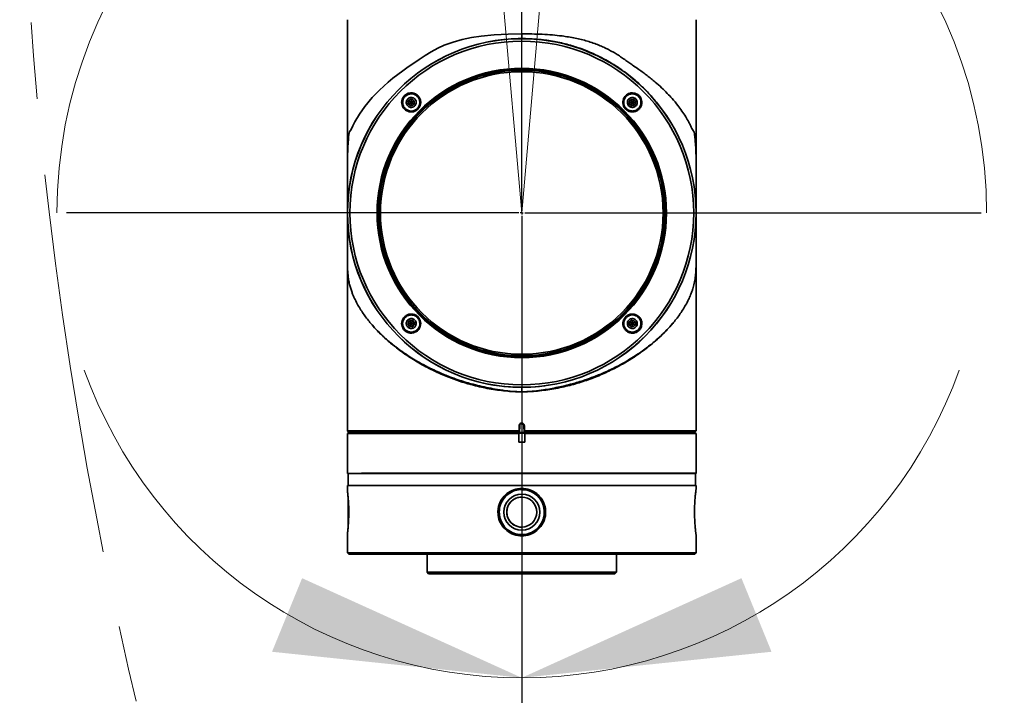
# Model space of a CAD drawing. Header units: millimetres. Extents: x 0 to 840, y 0 to 594.
# Tile 12 of 22: x 453 to 486, y 323 to 345. Entities that reach past the tile are written whole.
import ezdxf

# ---------------------------------------------------------------- set-up
doc = ezdxf.new("R2010")
doc.units = ezdxf.units.MM
doc.linetypes.add('CENTERX2', pattern=[20.32, 12.7, -2.54, 2.54, -2.54])
doc.layers.get('0').update_dxf_attribs({"lineweight": 18})
doc.layers.add('中心线层', color=6, linetype='CENTERX2', lineweight=25)
doc.layers.add('标注层', color=150, linetype='Continuous', lineweight=18)
doc.styles.add('SLDTEXTSTYLE1', font='txt', dxfattribs={"width": 0.7})
doc.dimstyles.new('SLDDIMSTYLE3', dxfattribs={"dimtxt": 7, "dimasz": 4, "dimexe": 0, "dimexo": 0.0625, "dimgap": 1.75, "dimtad": 0, "dimtih": 1, "dimtoh": 1, "dimlfac": 20, "dimrnd": 1e-09, "dimzin": 12, "dimdsep": 46, "dimtxsty": 'SLDTEXTSTYLE1', "dimcen": 0, "dimdle": 8, "dimadec": 0, "dimazin": 3, "dimtfac": 1, "dimtdec": 3, "dimtofl": 0, "dimtmove": 0, "dimatfit": 3, "dimfxl": 1, "dimfrac": 2, "dimtolj": 1, "dimarcsym": 0})

# ---------------------------------------------------------------- blocks, each defined once
blk = doc.blocks.new('SW_CENTERMARKSYMBOL_2')
at = {"layer": '中心线层', "color": 0}
for p, q in [((0, 0.05), (0, 7.74)), ((-0.05, 0), (-7.569, 0)), ((0, 0), (-0.025, 0)), ((0, 0), (0, 0.025)), ((0, 0), (0, -0.025)), ((0, 0), (0.025, 0)), ((0.05, 0), (7.641, 0)), ((0, -0.05), (0, -17.519))]:
    blk.add_line(p, q, dxfattribs=at)
blk = doc.blocks.new('*X33')
at = {"layer": '标注层', "linetype": 'Continuous'}
blk.add_hatch(color=0, dxfattribs=at).paths.add_polyline_path([(705.952, 439.069), (713.171, 442.764), (711.582, 444.906)], flags=0)
at = {"layer": '标注层', "color": 0, "linetype": 'Continuous'}
for q in [(705.952, 439.069), (757.411, 468.674)]:
    blk.add_line((745.861, 468.674), q, dxfattribs=at)
at = {"layer": '标注层', "color": 0, "insert": (777.118, 468.674), "char_height": 14, "width": 71.83017, "attachment_point": 5, "style": 'SLDTEXTSTYLE1'}
blk.add_mtext('%%C2806', dxfattribs=at)

msp = doc.modelspace()

# ---------------------------------------------------------------- hatches: boundary and pattern name
at = {"layer": '标注层', "linetype": 'Continuous'}
for points in [[(469.670068, 323.418347), (462.363426, 326.731278), (461.362768, 324.283532)], [(469.670068, 323.418347), (476.976709, 326.731278), (477.977368, 324.283532)]]:
    msp.add_hatch(color=0, dxfattribs=at).paths.add_polyline_path(points, flags=0)

# ---------------------------------------------------------------- linework, layer by layer
at = {"color": 0, "linetype": 'CENTERX2', "lineweight": 18}
for q in [(468.525061, 351.966698), (470.815074, 351.966698)]:
    msp.add_line((469.670068, 338.879217), q, dxfattribs=at)
at = {"color": 0, "linetype": 'Continuous', "lineweight": 35}
for p, q in [((463.870758, 345.308919), (463.870712, 345.132367)), ((475.470068, 339.085142), (475.470068, 345.308919)), ((463.870068, 345.049217), (463.870068, 338.879217)), ((469.670068, 344.838169), (469.670068, 344.679293)), ((465.993112, 342.671642), (465.893112, 342.613907)), ((465.893112, 342.613907), (465.893112, 342.498437)), ((465.993112, 342.556172), (465.893112, 342.613907)), ((465.893112, 342.498437), (465.993112, 342.556172)), ((466.093112, 342.613907), (465.993112, 342.671642)), ((465.993112, 342.671642), (465.993112, 342.556172)), ((466.093112, 342.613907), (465.993112, 342.556172)), ((466.093112, 342.498437), (465.993112, 342.556172)), ((465.993112, 342.440702), (465.993112, 342.556172)), ((466.093112, 342.498437), (466.093112, 342.613907)), ((473.289288, 342.656172), (473.231553, 342.556172)), ((473.231553, 342.556172), (473.289288, 342.456172)), ((473.231553, 342.556172), (473.347023, 342.556172)), ((473.404758, 342.656172), (473.289288, 342.656172)), ((473.289288, 342.656172), (473.347023, 342.556172)), ((473.289288, 342.456172), (473.347023, 342.556172)), ((473.347023, 342.556172), (473.404758, 342.656172)), ((473.462493, 342.556172), (473.347023, 342.556172)), ((473.404758, 342.456172), (473.347023, 342.556172)), ((473.462493, 342.556172), (473.404758, 342.656172)), ((473.404758, 342.456172), (473.462493, 342.556172)), ((465.893112, 342.498437), (465.993112, 342.440702)), ((465.993112, 342.440702), (466.093112, 342.498437)), ((473.289288, 342.456172), (473.404758, 342.456172)), ((463.871467, 340.275434), (463.871467, 339.015865)), ((475.468437, 340.272743), (475.468437, 339.018792)), ((463.871673, 340.150822), (463.871663, 340.116987)), ((463.872068, 339.974517), (463.87177, 340.150822)), ((463.870068, 338.735054), (463.870068, 331.629516)), ((463.871614, 338.741672), (463.871614, 337.543804)), ((475.470068, 331.629516), (475.470068, 338.791241)), ((464.649112, 335.204297), (464.648214, 335.205355)), ((465.935377, 335.302262), (465.877642, 335.202262)), ((465.877642, 335.202262), (465.935377, 335.102262)), ((465.877642, 335.202262), (465.993112, 335.202262)), ((466.050847, 335.302262), (465.935377, 335.302262)), ((465.935377, 335.302262), (465.993112, 335.202262)), ((465.993112, 335.202262), (465.935377, 335.102262)), ((465.935377, 335.102262), (466.050847, 335.102262)), ((466.050847, 335.302262), (465.993112, 335.202262)), ((466.050847, 335.102262), (465.993112, 335.202262)), ((466.108582, 335.202262), (465.993112, 335.202262)), ((466.108582, 335.202262), (466.050847, 335.302262)), ((466.050847, 335.102262), (466.108582, 335.202262)), ((473.347023, 335.317732), (473.247023, 335.259997)), ((473.247023, 335.259997), (473.247023, 335.144527)), ((473.247023, 335.259997), (473.347023, 335.202262)), ((473.247023, 335.144527), (473.347023, 335.202262)), ((473.247023, 335.144527), (473.347023, 335.086792)), ((473.447023, 335.259997), (473.347023, 335.317732)), ((473.347023, 335.317732), (473.347023, 335.202262)), ((473.447023, 335.259997), (473.347023, 335.202262)), ((473.347023, 335.202262), (473.447023, 335.144527)), ((473.347023, 335.086792), (473.347023, 335.202262)), ((473.347023, 335.086792), (473.447023, 335.144527)), ((473.447023, 335.144527), (473.447023, 335.259997)), ((474.685914, 335.198294), (474.690632, 335.203838)), ((469.670068, 333.079217), (469.670068, 332.931217)), ((469.580553, 331.629516), (469.58364, 331.806067)), ((469.590532, 331.61937), (469.593788, 331.805893)), ((469.599755, 331.805948), (469.59136, 331.579516)), ((469.6684, 331.889217), (469.671735, 331.889217)), ((469.668403, 331.879217), (469.671732, 331.879217)), ((469.668403, 331.879217), (469.668403, 331.871068)), ((469.671732, 331.871068), (469.668403, 331.871068)), ((469.671732, 331.879217), (469.671732, 331.871068)), ((469.748775, 331.579516), (469.74038, 331.805948)), ((469.746348, 331.805893), (469.749603, 331.61937)), ((469.756495, 331.806067), (469.759582, 331.629516)), ((463.870068, 331.629516), (463.920068, 331.579516)), ((463.870068, 331.629516), (469.580553, 331.629516)), ((463.890068, 331.559217), (463.870068, 331.539217)), ((463.870068, 331.539217), (463.870068, 330.209217)), ((463.870068, 331.539217), (469.570071, 331.539217)), ((463.890068, 331.559217), (469.572261, 331.559217)), ((463.920068, 331.579516), (469.59136, 331.579516)), ((464.170068, 331.579603), (464.170068, 331.559217)), ((469.570071, 331.539217), (469.572261, 331.559217)), ((469.570071, 331.259217), (469.570071, 331.539217)), ((469.572261, 331.559217), (469.767875, 331.559217)), ((469.589931, 331.584935), (469.590532, 331.61937)), ((469.748775, 331.579516), (475.420068, 331.579516)), ((469.750204, 331.584935), (469.749603, 331.61937)), ((469.759582, 331.629516), (475.470068, 331.629516)), ((469.767875, 331.559217), (469.770064, 331.539217)), ((469.767875, 331.559217), (475.450068, 331.559217)), ((469.770064, 331.539217), (469.770064, 331.259217)), ((469.770064, 331.539217), (475.470068, 331.539217)), ((475.170068, 331.559217), (475.170068, 331.579603)), ((475.420068, 331.579516), (475.470068, 331.629516)), ((475.470068, 331.539217), (475.450068, 331.559217)), ((475.470068, 330.209217), (475.470068, 331.539217)), ((469.570071, 331.259217), (469.770064, 331.259217)), ((463.870068, 330.209217), (475.470068, 330.209217)), ((463.895068, 330.209217), (463.895068, 329.809217)), ((475.445068, 330.229217), (464.334663, 330.229217)), ((475.445068, 329.809217), (475.445068, 330.209217)), ((463.870068, 329.809217), (463.870068, 329.649699)), ((463.870068, 329.809217), (475.470068, 329.809217)), ((475.470068, 329.715827), (475.470068, 329.809217)), ((463.870068, 329.649776), (463.86996, 329.649869)), ((463.890068, 329.329217), (463.890068, 328.529217)), ((463.86996, 328.208565), (463.870068, 328.208659)), ((463.870068, 328.208716), (463.870068, 327.579217)), ((475.470068, 327.579217), (475.470068, 328.142589)), ((463.870068, 327.579217), (463.920068, 327.529217)), ((463.870068, 327.579217), (475.470068, 327.579217)), ((463.920068, 327.529217), (464.35776, 327.529217)), ((464.35776, 327.529217), (475.420068, 327.529217)), ((466.520068, 327.529217), (466.520068, 326.929217)), ((472.820068, 326.929217), (472.820068, 327.529217)), ((475.420068, 327.529217), (475.470068, 327.579217)), ((466.520068, 326.929217), (466.570068, 326.879217)), ((466.520068, 326.929217), (466.759847, 326.929217)), ((466.570068, 326.879217), (466.806041, 326.879217)), ((466.759847, 326.929217), (472.820068, 326.929217)), ((466.806041, 326.879217), (472.770068, 326.879217)), ((472.770068, 326.879217), (472.820068, 326.929217))]:
    msp.add_line(p, q, dxfattribs=at)
for points in [[(463.871492, 340.275434), (463.871467, 340.311861), (463.871776, 340.48459), (463.872853, 340.652941), (463.875319, 340.81146), (463.879902, 340.959082), (463.882945, 341.02498), (463.887007, 341.095665), (463.888256, 341.11476), (463.889766, 341.136667), (463.891565, 341.161387), (463.895372, 341.21027), (463.896376, 341.222532), (463.896632, 341.225619), (463.896697, 341.2264), (463.896713, 341.226601), (463.896718, 341.226654), (463.896719, 341.226668), (463.896719, 341.226675), (463.903673, 341.316353), (463.911855, 341.409158), (463.922111, 341.486501), (463.943285, 341.576833), (463.991791, 341.657095), (464.049134, 341.772963), (464.118, 341.907106), (464.267952, 342.161113), (464.451099, 342.420737), (464.695813, 342.715161), (464.939794, 342.968589), (465.225399, 343.228866), (465.385996, 343.362073), (465.548104, 343.488558), (465.708882, 343.607047), (465.892406, 343.735496), (466.075549, 343.859144), (466.261748, 343.990176), (466.454998, 344.122529), (466.6581, 344.24493), (466.872573, 344.357166), (467.092948, 344.455938), (467.382615, 344.562533), (467.686279, 344.649309), (467.99326, 344.715064), (468.32275, 344.765931), (468.753291, 344.807955), (469.214006, 344.83103), (469.670068, 344.838169)], [(470.434051, 333.129754), (470.12513, 333.097097), (469.670068, 333.079217)]]:
    msp.add_lwpolyline(points, dxfattribs=at)
for centre, radius in [((469.670068, 338.879217), 5.799633), ((469.670068, 338.879217), 5.797359), ((469.670068, 338.879217), 5.716985), ((469.670068, 338.879217), 4.812809), ((469.670068, 338.879217), 4.786971), ((469.670068, 338.879217), 4.769964), ((469.670068, 338.879217), 4.75), ((469.670068, 338.879217), 4.7), ((469.670068, 328.929217), 0.6), ((469.670068, 328.929217), 0.499764)]:
    msp.add_circle(centre, radius, dxfattribs=at)
at = {"color": 7, "linetype": 'CENTERX2', "lineweight": 18}
msp.add_arc((593.270402, 355.479885), 140.3, 95, 85, dxfattribs=at)
at = {"color": 0, "linetype": 'Continuous', "lineweight": 35}
for centre, radius, start, end in [((469.670068, 338.879217), 5.8, 89.5887281, 97.4253333), ((469.670068, 338.879217), 5.8, 255.0187761, 270), ((469.757313, 341.608933), 9.804405, 268.985027, 269.0443365), ((469.597421, 331.736145), 0.069842, 88.0847319, 92.9816499), ((478.365318, 331.886717), 8.696918, 179.9835299, 180.0494104), ((460.974818, 331.886717), 8.696917, 359.9505896, 0.0164701), ((469.742715, 331.736145), 0.069842, 87.0183501, 91.9152682), ((469.582795, 341.610511), 9.805983, 270.9556693, 271.0149692), ((469.670068, 328.929217), 0.499764, 89.9994199, 269.9994199), ((469.670068, 328.929217), 0.75, 179.9361523, 180.0000001)]:
    msp.add_arc(centre, radius, start, end, dxfattribs=at)
for points, knots in [([(463.870712, 345.132367), (463.870689, 345.121418), (463.870645, 345.099527), (463.870389, 345.072093), (463.870135, 345.053052), (463.87009, 345.050498), (463.870068, 345.049217)], [0, 0, 0, 0, 0.02079040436, 0.04156498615, 0.06230104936, 0.08315319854, 0.08315319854, 0.08315319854, 0.08315319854]), ([(469.506194, 344.677357), (469.533117, 344.677909), (469.587694, 344.679027), (469.642365, 344.679203), (469.670068, 344.679293)], [0, 0, 0, 0, 0.0808456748, 0.1638878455, 0.1638878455, 0.1638878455, 0.1638878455]), ([(469.670068, 344.838169), (469.783421, 344.837386), (470.009525, 344.835825), (470.351451, 344.823606), (470.684895, 344.80257), (471.053033, 344.764978), (471.442427, 344.70266), (471.854604, 344.601657), (472.167548, 344.491719), (472.396369, 344.392195), (472.550938, 344.316889), (472.701615, 344.235299), (472.847862, 344.147484), (472.990038, 344.05476), (473.124903, 343.954581), (473.259463, 343.862147), (473.405549, 343.764708), (473.555776, 343.661558), (473.706233, 343.553393), (473.845267, 343.448697), (473.979998, 343.342116), (474.140595, 343.208384), (474.321344, 343.046861), (474.507735, 342.864145), (474.690189, 342.667042), (474.853406, 342.470799), (475.001802, 342.269988), (475.123919, 342.083146), (475.21597, 341.920201), (475.28316, 341.792039), (475.330534, 341.68409), (475.370343, 341.634328), (475.400211, 341.577064), (475.420631, 341.482968), (475.434234, 341.354746), (475.444288, 341.213629), (475.45426, 341.088018), (475.460992, 340.951719), (475.465343, 340.805615), (475.46759, 340.646562), (475.468457, 340.478142), (475.468771, 340.352359), (475.468633, 340.28394), (475.46861, 340.272743)], [0, 0, 0, 0, 0.267301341, 0.533185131, 0.809508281, 1.063239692, 1.423847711, 1.77246286, 2.122792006, 2.271906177, 2.422709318, 2.57537106, 2.727460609, 2.880501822, 3.035321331, 3.184913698, 3.335380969, 3.53498468, 3.713670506, 3.884352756, 4.060765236, 4.242913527, 4.54180937, 4.845593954, 5.120523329, 5.478847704, 5.775883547, 6.077016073, 6.37597128, 6.564491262, 6.739303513, 6.910615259, 7.043173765, 7.176730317, 7.31028601, 7.445162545, 7.580137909, 7.714570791, 7.84919988, 7.984638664, 8.118716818, 8.254080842, 8.280567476, 8.280567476, 8.280567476, 8.280567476]), ([(469.670068, 344.679293), (469.69777, 344.679203), (469.752441, 344.679027), (469.807018, 344.677909), (469.833941, 344.677357)], [0, 0, 0, 0, 0.08304217, 0.1638878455, 0.1638878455, 0.1638878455, 0.1638878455]), ([(469.833941, 344.677357), (469.914631, 344.674255), (470.101562, 344.667066), (470.364881, 344.642253), (470.629985, 344.606086), (470.86886, 344.562806), (471.109896, 344.507888), (471.333671, 344.446181), (471.559297, 344.373851), (471.799789, 344.285704), (472.025656, 344.190061), (472.234263, 344.09122), (472.423534, 343.993579), (472.625942, 343.878722), (472.837924, 343.746446), (473.056071, 343.596878), (473.276926, 343.429366), (473.484987, 343.25501), (473.674144, 343.081452), (473.847235, 342.908775), (474.003409, 342.738451), (474.12158, 342.601982), (474.183452, 342.522428), (474.202972, 342.49733)], [0, 0, 0, 0, 0.226991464, 0.525865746, 0.74793836, 0.988460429, 1.219847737, 1.458394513, 1.659360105, 1.908941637, 2.208439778, 2.383994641, 2.596562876, 2.846936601, 3.087093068, 3.357616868, 3.659150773, 3.945699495, 4.205492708, 4.466917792, 4.71979561, 4.941708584, 5.043983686, 5.043983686, 5.043983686, 5.043983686]), ([(465.674274, 342.565082), (465.674639, 342.549138), (465.67574, 342.501034), (465.700189, 342.419381), (465.759541, 342.332446), (465.848434, 342.267841), (465.954371, 342.236712), (466.064443, 342.243139), (466.165024, 342.285669), (466.244797, 342.358095), (466.295239, 342.45007), (466.310355, 342.533754), (466.30614, 342.614663), (466.282777, 342.696356), (466.223079, 342.78348), (466.134057, 342.848247), (466.027991, 342.879322), (465.918118, 342.872867), (465.817514, 342.830441), (465.738135, 342.758014), (465.685769, 342.665839), (465.67804, 342.598094), (465.674274, 342.565082)], [0, 0, 0, 0, 0.04790796, 0.144549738, 0.252717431, 0.362213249, 0.472026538, 0.580788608, 0.687483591, 0.792112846, 0.895720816, 0.994891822, 1.042798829, 1.139430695, 1.248071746, 1.357824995, 1.467439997, 1.575720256, 1.682126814, 1.786929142, 1.890979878, 1.989878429, 1.989878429, 1.989878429, 1.989878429]), ([(466.300891, 342.556172), (466.300886, 342.554115), (466.300843, 342.536172), (466.296063, 342.486066), (466.269067, 342.406872), (466.206825, 342.326121), (466.120815, 342.269563), (466.021605, 342.243984), (465.918846, 342.251929), (465.823044, 342.293612), (465.745396, 342.365822), (465.69785, 342.457467), (465.687269, 342.527133), (465.68806, 342.576992), (465.693393, 342.627523), (465.721466, 342.706466), (465.784784, 342.786539), (465.871779, 342.842124), (465.971751, 342.866353), (466.074572, 342.856762), (466.169767, 342.813568), (466.245619, 342.740356), (466.292543, 342.650198), (466.29829, 342.585464), (466.300891, 342.556172)], [0, 0, 0, 0, 0.006198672, 0.054046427, 0.150693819, 0.251891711, 0.351673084, 0.451596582, 0.553177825, 0.657142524, 0.763136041, 0.869890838, 0.964585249, 0.97196044, 1.01980921, 1.116457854, 1.217673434, 1.317857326, 1.418195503, 1.519844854, 1.623501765, 1.729125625, 1.835832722, 1.924024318, 1.924024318, 1.924024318, 1.924024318]), ([(466.278112, 342.556172), (466.276871, 342.536283), (466.273635, 342.484455), (466.240912, 342.40511), (466.177314, 342.331534), (466.092474, 342.283244), (465.996558, 342.265736), (465.900221, 342.280967), (465.814365, 342.327235), (465.74866, 342.399282), (465.714419, 342.479934), (465.705795, 342.553941), (465.713534, 342.627887), (465.745012, 342.707236), (465.808992, 342.78081), (465.893728, 342.829101), (465.989678, 342.846609), (466.085979, 342.831378), (466.171946, 342.78511), (466.237245, 342.713064), (466.272845, 342.632407), (466.276583, 342.578312), (466.278112, 342.556172)], [0, 0, 0, 0, 0.059784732, 0.155789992, 0.251795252, 0.347800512, 0.443805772, 0.539811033, 0.635816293, 0.731821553, 0.827826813, 0.894343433, 0.954128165, 1.050133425, 1.146138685, 1.242143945, 1.338149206, 1.434154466, 1.530159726, 1.626164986, 1.722170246, 1.788686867, 1.788686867, 1.788686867, 1.788686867]), ([(466.158112, 342.556172), (466.156288, 342.537618), (466.152639, 342.500511), (466.124197, 342.451124), (466.082311, 342.413581), (466.03001, 342.392114), (465.973646, 342.389144), (465.91945, 342.405002), (465.873567, 342.437916), (465.841157, 342.484114), (465.829386, 342.526143), (465.827137, 342.568831), (465.834427, 342.611865), (465.861803, 342.661212), (465.903975, 342.698766), (465.956198, 342.72023), (466.012585, 342.723201), (466.066765, 342.707342), (466.112688, 342.67443), (466.144956, 342.628227), (466.157135, 342.586212), (466.157924, 342.561959), (466.158112, 342.556172)], [0, 0, 0, 0, 0.055588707, 0.111177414, 0.166766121, 0.222354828, 0.277943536, 0.333532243, 0.38912095, 0.444709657, 0.500298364, 0.517718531, 0.573307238, 0.628895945, 0.684484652, 0.740073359, 0.795662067, 0.851250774, 0.906839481, 0.962428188, 1.018016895, 1.035437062, 1.035437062, 1.035437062, 1.035437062]), ([(473.032441, 342.578488), (473.032143, 342.562565), (473.031246, 342.514507), (473.052229, 342.431962), (473.107537, 342.343336), (473.191158, 342.276334), (473.291225, 342.240346), (473.397839, 342.238739), (473.500161, 342.272387), (473.586683, 342.338881), (473.646042, 342.430629), (473.666697, 342.517628), (473.665811, 342.601475), (473.645785, 342.684052), (473.590084, 342.772791), (473.506336, 342.839912), (473.405789, 342.875868), (473.298928, 342.877148), (473.196594, 342.843159), (473.11102, 342.776554), (473.049889, 342.685094), (473.038208, 342.613725), (473.032441, 342.578488)], [0, 0, 0, 0, 0.047920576, 0.144637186, 0.250158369, 0.354122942, 0.457778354, 0.562582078, 0.669434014, 0.778251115, 0.888074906, 0.994927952, 1.042849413, 1.139568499, 1.245040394, 1.349352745, 1.453439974, 1.558370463, 1.664929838, 1.773286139, 1.882924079, 1.989848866, 1.989848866, 1.989848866, 1.989848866]), ([(473.652376, 342.556172), (473.652275, 342.549734), (473.651926, 342.527383), (473.644234, 342.473382), (473.613942, 342.395246), (473.547451, 342.316129), (473.455413, 342.2621), (473.350068, 342.242284), (473.24478, 342.259152), (473.152466, 342.309599), (473.083003, 342.386396), (473.046037, 342.472737), (473.038318, 342.538168), (473.040145, 342.585927), (473.048322, 342.640228), (473.079708, 342.717986), (473.147245, 342.796424), (473.240258, 342.849318), (473.345857, 342.867636), (473.450641, 342.849395), (473.542294, 342.797875), (473.610491, 342.720138), (473.646864, 342.635142), (473.650785, 342.578964), (473.652376, 342.556172)], [0, 0, 0, 0, 0.019363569, 0.067222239, 0.163808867, 0.269156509, 0.375755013, 0.482248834, 0.587092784, 0.689458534, 0.789750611, 0.889392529, 0.964647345, 0.985568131, 1.033425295, 1.129999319, 1.235877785, 1.342623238, 1.448732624, 1.553009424, 1.655131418, 1.755675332, 1.855780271, 1.924119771, 1.924119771, 1.924119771, 1.924119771]), ([(473.347023, 342.271172), (473.327134, 342.272414), (473.275305, 342.27565), (473.195961, 342.308373), (473.122385, 342.371971), (473.074095, 342.456811), (473.056586, 342.552726), (473.071817, 342.649064), (473.118085, 342.73492), (473.190132, 342.800625), (473.270785, 342.834866), (473.344791, 342.84349), (473.418737, 342.835751), (473.498086, 342.804273), (473.571661, 342.740292), (473.619951, 342.655557), (473.637459, 342.559607), (473.622228, 342.463305), (473.57596, 342.377339), (473.503915, 342.31204), (473.423257, 342.27644), (473.369163, 342.272702), (473.347023, 342.271172)], [0, 0, 0, 0, 0.059784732, 0.155789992, 0.251795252, 0.347800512, 0.443805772, 0.539811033, 0.635816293, 0.731821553, 0.827826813, 0.894343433, 0.954128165, 1.050133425, 1.146138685, 1.242143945, 1.338149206, 1.434154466, 1.530159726, 1.626164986, 1.722170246, 1.788686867, 1.788686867, 1.788686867, 1.788686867]), ([(473.347023, 342.391172), (473.328469, 342.392997), (473.291361, 342.396645), (473.241975, 342.425088), (473.204432, 342.466974), (473.182965, 342.519275), (473.179995, 342.575639), (473.195853, 342.629835), (473.228767, 342.675717), (473.274965, 342.708128), (473.316994, 342.719899), (473.359682, 342.722148), (473.402715, 342.714858), (473.452063, 342.687482), (473.489616, 342.64531), (473.511081, 342.593087), (473.514051, 342.536699), (473.498193, 342.482519), (473.46528, 342.436597), (473.419077, 342.404329), (473.377063, 342.39215), (473.35281, 342.391361), (473.347023, 342.391172)], [0, 0, 0, 0, 0.055588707, 0.111177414, 0.166766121, 0.222354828, 0.277943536, 0.333532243, 0.38912095, 0.444709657, 0.500298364, 0.517718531, 0.573307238, 0.628895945, 0.684484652, 0.740073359, 0.795662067, 0.851250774, 0.906839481, 0.962428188, 1.018016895, 1.035437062, 1.035437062, 1.035437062, 1.035437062]), ([(475.468463, 337.607696), (475.468466, 337.621088), (475.468489, 337.702323), (475.468567, 337.830782), (475.468376, 338.027699), (475.467126, 338.192315), (475.466562, 338.398031), (475.468629, 338.577741), (475.468159, 338.706311), (475.468003, 338.748675)], [0, 0, 0, 0, 0.029088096, 0.176449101, 0.320455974, 0.612436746, 0.814778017, 1.033500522, 1.140986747, 1.140986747, 1.140986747, 1.140986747]), ([(464.648214, 335.205355), (464.609505, 335.252345), (464.530382, 335.348397), (464.42088, 335.496544), (464.315349, 335.653064), (464.2149, 335.82064), (464.127311, 335.988559), (464.060875, 336.137676), (464.009396, 336.271608), (463.967777, 336.39938), (463.931926, 336.539143), (463.904555, 336.685128), (463.88889, 336.817823), (463.880528, 336.937805), (463.876222, 337.037765), (463.873627, 337.149328), (463.872176, 337.282738), (463.871626, 337.437102), (463.87159, 337.609244), (463.871907, 337.725104), (463.872068, 337.783918)], [0, 0, 0, 0, 0.186603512, 0.381433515, 0.58449151, 0.80158611, 1.036934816, 1.239548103, 1.382080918, 1.556553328, 1.730927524, 1.905473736, 2.080075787, 2.166899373, 2.253726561, 2.341022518, 2.427758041, 2.53982951, 2.656285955, 2.77634863, 2.77634863, 2.77634863, 2.77634863]), ([(475.468068, 337.783917), (475.468276, 337.698372), (475.468691, 337.527434), (475.468257, 337.311003), (475.466499, 337.148486), (475.463881, 337.036711), (475.459541, 336.936556), (475.452655, 336.838367), (475.442225, 336.739767), (475.426997, 336.638405), (475.40783, 336.541531), (475.385144, 336.448572), (475.358725, 336.357122), (475.325926, 336.259142), (475.279638, 336.138577), (475.213151, 335.989214), (475.125371, 335.820858), (475.024586, 335.652725), (474.918634, 335.49565), (474.80876, 335.347108), (474.729418, 335.250879), (474.690632, 335.203838)], [0, 0, 0, 0, 0.174504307, 0.348698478, 0.435626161, 0.52317703, 0.610295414, 0.697459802, 0.808520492, 0.925036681, 1.045671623, 1.158133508, 1.270588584, 1.392795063, 1.535408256, 1.738393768, 1.974286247, 2.192224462, 2.396134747, 2.591510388, 2.778352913, 2.778352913, 2.778352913, 2.778352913]), ([(465.674275, 335.193303), (465.675367, 335.177367), (465.678664, 335.129266), (465.706839, 335.048827), (465.769673, 334.965426), (465.858845, 334.905943), (465.962051, 334.878811), (466.068816, 334.8868), (466.167901, 334.929706), (466.248038, 335.003842), (466.298641, 335.100305), (466.311378, 335.188446), (466.30314, 335.271603), (466.275961, 335.351976), (466.212899, 335.43525), (466.124133, 335.494637), (466.021343, 335.521901), (465.91481, 335.514298), (465.815333, 335.4717), (465.735357, 335.3976), (465.682338, 335.300863), (465.67693, 335.228727), (465.674275, 335.193303)], [0, 0, 0, 0, 0.047903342, 0.144592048, 0.249666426, 0.35381029, 0.45802205, 0.563322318, 0.670357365, 0.779133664, 0.888924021, 0.994926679, 1.042829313, 1.139518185, 1.244517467, 1.348255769, 1.452084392, 1.557371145, 1.664787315, 1.773980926, 1.883846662, 1.989853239, 1.989853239, 1.989853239, 1.989853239]), ([(466.300891, 335.202262), (466.300078, 335.186394), (466.297626, 335.138504), (466.270581, 335.058858), (466.208949, 334.976132), (466.119816, 334.917068), (466.015719, 334.891515), (465.909678, 334.902576), (465.814615, 334.947923), (465.740823, 335.021124), (465.698324, 335.107525), (465.688234, 335.170417), (465.687517, 335.215705), (465.691251, 335.26617), (465.716738, 335.346022), (465.777988, 335.429049), (465.866264, 335.488727), (465.970105, 335.515248), (466.076438, 335.505112), (466.172016, 335.460446), (466.246308, 335.387875), (466.290392, 335.30008), (466.300811, 335.235442), (466.300886, 335.20432), (466.300891, 335.202262)], [0, 0, 0, 0, 0.047843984, 0.144396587, 0.249936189, 0.356630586, 0.462995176, 0.567705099, 0.6702473, 0.771036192, 0.871136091, 0.952048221, 0.959471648, 1.007316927, 1.103881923, 1.208890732, 1.315347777, 1.421995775, 1.527251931, 1.630095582, 1.730699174, 1.830339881, 1.917902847, 1.924101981, 1.924101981, 1.924101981, 1.924101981]), ([(465.993112, 335.487262), (466.013002, 335.48602), (466.06483, 335.482785), (466.144174, 335.450062), (466.21775, 335.386463), (466.266041, 335.301623), (466.283549, 335.205708), (466.268318, 335.10937), (466.22205, 335.023514), (466.150003, 334.957809), (466.069351, 334.923568), (465.995344, 334.914945), (465.921398, 334.922683), (465.842049, 334.954161), (465.768475, 335.018142), (465.720184, 335.102877), (465.702676, 335.198828), (465.717907, 335.295129), (465.764175, 335.381095), (465.836221, 335.446395), (465.916878, 335.481994), (465.970973, 335.485732), (465.993112, 335.487262)], [0, 0, 0, 0, 0.059784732, 0.155789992, 0.251795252, 0.347800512, 0.443805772, 0.539811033, 0.635816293, 0.731821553, 0.827826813, 0.894343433, 0.954128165, 1.050133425, 1.146138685, 1.242143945, 1.338149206, 1.434154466, 1.530159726, 1.626164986, 1.722170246, 1.788686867, 1.788686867, 1.788686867, 1.788686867]), ([(465.993112, 335.367262), (466.011666, 335.365438), (466.048774, 335.361789), (466.098161, 335.333346), (466.135704, 335.29146), (466.157171, 335.23916), (466.160141, 335.182795), (466.144283, 335.1286), (466.111369, 335.082717), (466.065171, 335.050306), (466.023141, 335.038535), (465.980454, 335.036286), (465.93742, 335.043576), (465.888072, 335.070952), (465.850519, 335.113124), (465.829055, 335.165347), (465.826084, 335.221735), (465.841942, 335.275915), (465.874855, 335.321837), (465.921058, 335.354106), (465.963073, 335.366285), (465.987326, 335.367074), (465.993112, 335.367262)], [0, 0, 0, 0, 0.055588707, 0.111177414, 0.166766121, 0.222354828, 0.277943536, 0.333532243, 0.38912095, 0.444709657, 0.500298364, 0.517718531, 0.573307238, 0.628895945, 0.684484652, 0.740073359, 0.795662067, 0.851250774, 0.906839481, 0.962428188, 1.018016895, 1.035437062, 1.035437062, 1.035437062, 1.035437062]), ([(473.032442, 335.179926), (473.034182, 335.164126), (473.039431, 335.116455), (473.070796, 335.037184), (473.137639, 334.955447), (473.232303, 334.898711), (473.340644, 334.877156), (473.449343, 334.893238), (473.545444, 334.944101), (473.618621, 335.022945), (473.661097, 335.119127), (473.668894, 335.204156), (473.657532, 335.284598), (473.627038, 335.363945), (473.559871, 335.445455), (473.465521, 335.502092), (473.357161, 335.523699), (473.248329, 335.507592), (473.152033, 335.456587), (473.079543, 335.37788), (473.035236, 335.281682), (473.033363, 335.213465), (473.032442, 335.179926)], [0, 0, 0, 0, 0.047920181, 0.144572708, 0.253624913, 0.36347794, 0.472842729, 0.580661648, 0.686597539, 0.791102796, 0.895145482, 0.994910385, 1.042831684, 1.139493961, 1.248095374, 1.357799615, 1.467474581, 1.575768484, 1.681878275, 1.786116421, 1.889697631, 1.989872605, 1.989872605, 1.989872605, 1.989872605]), ([(473.652376, 335.202262), (473.651565, 335.186323), (473.649119, 335.138191), (473.621972, 335.05855), (473.560887, 334.976951), (473.475095, 334.919285), (473.375754, 334.892705), (473.272751, 334.899852), (473.17677, 334.940725), (473.098727, 335.011979), (473.053512, 335.097089), (473.040486, 335.163488), (473.038668, 335.21118), (473.042701, 335.266263), (473.068157, 335.34601), (473.12878, 335.42804), (473.213715, 335.486325), (473.312399, 335.513848), (473.415234, 335.507942), (473.511752, 335.468221), (473.590845, 335.397686), (473.638002, 335.310804), (473.651732, 335.242351), (473.652272, 335.208699), (473.652376, 335.202262)], [0, 0, 0, 0, 0.047860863, 0.14453224, 0.245859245, 0.346075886, 0.446357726, 0.547878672, 0.651379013, 0.756877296, 0.863547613, 0.938570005, 0.95951035, 1.007370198, 1.104039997, 1.20536219, 1.305185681, 1.405048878, 1.506495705, 1.610312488, 1.716208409, 1.822957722, 1.904821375, 1.924184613, 1.924184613, 1.924184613, 1.924184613]), ([(473.062023, 335.202262), (473.063265, 335.222151), (473.0665, 335.27398), (473.099223, 335.353324), (473.162822, 335.4269), (473.247662, 335.47519), (473.343577, 335.492698), (473.439914, 335.477467), (473.52577, 335.4312), (473.591476, 335.359153), (473.625717, 335.2785), (473.63434, 335.204493), (473.626601, 335.130548), (473.595124, 335.051199), (473.531143, 334.977624), (473.446407, 334.929334), (473.350457, 334.911825), (473.254156, 334.927056), (473.168189, 334.973324), (473.10289, 335.04537), (473.067291, 335.126027), (473.063553, 335.180122), (473.062023, 335.202262)], [0, 0, 0, 0, 0.059784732, 0.155789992, 0.251795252, 0.347800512, 0.443805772, 0.539811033, 0.635816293, 0.731821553, 0.827826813, 0.894343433, 0.954128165, 1.050133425, 1.146138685, 1.242143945, 1.338149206, 1.434154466, 1.530159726, 1.626164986, 1.722170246, 1.788686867, 1.788686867, 1.788686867, 1.788686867]), ([(473.182023, 335.202262), (473.183847, 335.220816), (473.187496, 335.257924), (473.215939, 335.30731), (473.257825, 335.344853), (473.310125, 335.36632), (473.366489, 335.36929), (473.420685, 335.353432), (473.466568, 335.320518), (473.498978, 335.27432), (473.51075, 335.232291), (473.512999, 335.189603), (473.505709, 335.14657), (473.478333, 335.097222), (473.43616, 335.059669), (473.383937, 335.038204), (473.32755, 335.035234), (473.27337, 335.051092), (473.227448, 335.084005), (473.195179, 335.130208), (473.183, 335.172222), (473.182211, 335.196475), (473.182023, 335.202262)], [0, 0, 0, 0, 0.055588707, 0.111177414, 0.166766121, 0.222354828, 0.277943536, 0.333532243, 0.38912095, 0.444709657, 0.500298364, 0.517718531, 0.573307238, 0.628895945, 0.684484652, 0.740073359, 0.795662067, 0.851250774, 0.906839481, 0.962428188, 1.018016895, 1.035437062, 1.035437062, 1.035437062, 1.035437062]), ([(474.685914, 335.198294), (474.621755, 335.125088), (474.500064, 334.986235), (474.291201, 334.779169), (474.071362, 334.581525), (473.822606, 334.379803), (473.555311, 334.184627), (473.268049, 333.996883), (472.977562, 333.826446), (472.636903, 333.647225), (472.235848, 333.464434), (471.762449, 333.286519), (471.264598, 333.139038), (470.741011, 333.025339), (470.204434, 332.950632), (469.66465, 332.920708), (469.124804, 332.951722), (468.588469, 333.027293), (468.106659, 333.13242), (467.688141, 333.253333), (467.328848, 333.378069), (466.982204, 333.51927), (466.681035, 333.65989), (466.415772, 333.798204), (466.183796, 333.930271), (465.952744, 334.073654), (465.724151, 334.22836), (465.465204, 334.419807), (465.18738, 334.650218), (464.898957, 334.921262), (464.733415, 335.108795), (464.649112, 335.204297)], [0, 0, 0, 0, 0.373381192, 0.708205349, 1.073460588, 1.416745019, 1.797658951, 2.160678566, 2.505975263, 2.833748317, 3.312153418, 3.782635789, 4.250312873, 4.725266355, 5.206931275, 5.666403, 6.12541496, 6.607527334, 7.082594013, 7.436782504, 7.790983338, 8.137484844, 8.499418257, 8.759264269, 9.0307978, 9.314125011, 9.609339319, 9.916523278, 10.376754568, 10.846323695, 11.333602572, 11.333602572, 11.333602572, 11.333602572]), ([(464.649116, 335.204297), (464.704334, 335.141626), (464.823282, 335.006625), (464.978097, 334.853545), (465.097797, 334.742677), (465.166211, 334.681349), (465.238496, 334.618615), (465.314801, 334.554568), (465.395253, 334.489311), (465.539536, 334.376313), (465.742319, 334.228696), (465.998635, 334.060749), (466.195822, 333.942889), (466.335996, 333.864163), (466.425931, 333.815438), (466.505853, 333.773519), (466.575374, 333.738082), (466.634173, 333.708839), (466.742499, 333.656042), (466.895831, 333.585048), (467.090469, 333.502145), (467.302483, 333.418289), (467.53009, 333.336318), (467.770964, 333.259385), (468.010811, 333.190538), (468.268584, 333.124932), (468.561534, 333.060591), (468.876504, 333.002827), (469.191568, 332.956218), (469.407742, 332.942586), (469.506194, 332.936378)], [0, 0, 0, 0, 0.321097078, 0.69168626, 0.796780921, 0.905149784, 1.016758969, 1.131571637, 1.249547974, 1.370645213, 1.750158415, 2.074907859, 2.346057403, 2.461907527, 2.564787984, 2.654826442, 2.732137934, 2.796823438, 2.848968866, 3.086713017, 3.288119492, 3.453970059, 3.730123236, 3.960123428, 4.145176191, 4.404030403, 4.669696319, 4.935451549, 5.239897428, 5.49451194, 5.49451194, 5.49451194, 5.49451194]), ([(469.833941, 332.936378), (469.914631, 332.941158), (470.101562, 332.952231), (470.364881, 332.987659), (470.629985, 333.032543), (470.86886, 333.079948), (471.109896, 333.134608), (471.333671, 333.191948), (471.559297, 333.256394), (471.799789, 333.332848), (472.025656, 333.413818), (472.234263, 333.495878), (472.423534, 333.575912), (472.625942, 333.668731), (472.837924, 333.774136), (473.05607, 333.891678), (473.276928, 334.02126), (473.484979, 334.153939), (473.67417, 334.284081), (473.847137, 334.411831), (474.003744, 334.535817), (474.155252, 334.663735), (474.302368, 334.796586), (474.443992, 334.934657), (474.572229, 335.068476), (474.648032, 335.155035), (474.685915, 335.198294)], [0, 0, 0, 0, 0.208725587, 0.483549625, 0.687752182, 0.908919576, 1.121687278, 1.341038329, 1.525832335, 1.755330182, 2.030727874, 2.192155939, 2.387618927, 2.617845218, 2.838676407, 3.087431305, 3.364700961, 3.628191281, 3.867079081, 4.107467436, 4.339996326, 4.544052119, 4.79462191, 5.04317989, 5.265031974, 5.486673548, 5.486673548, 5.486673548, 5.486673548]), ([(469.506194, 332.936378), (469.533117, 332.934876), (469.587694, 332.931833), (469.642365, 332.931424), (469.670068, 332.931217)], [0, 0, 0, 0, 0.0808905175, 0.1639787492, 0.1639787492, 0.1639787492, 0.1639787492]), ([(469.670068, 332.931217), (469.69777, 332.931424), (469.752441, 332.931833), (469.807018, 332.934876), (469.833941, 332.936378)], [0, 0, 0, 0, 0.083088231, 0.1639787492, 0.1639787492, 0.1639787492, 0.1639787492]), ([(469.58364, 331.806067), (469.585121, 331.81704), (469.588073, 331.838927), (469.607671, 331.866403), (469.635489, 331.885492), (469.657427, 331.887975), (469.6684, 331.889217)], [0, 0, 0, 0, 0.0328945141, 0.0656103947, 0.0983860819, 0.1311914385, 0.1311914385, 0.1311914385, 0.1311914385]), ([(469.668403, 331.871068), (469.65968, 331.870055), (469.642333, 331.86804), (469.620814, 331.85379), (469.608077, 331.836667), (469.601455, 331.820446), (469.60032, 331.810764), (469.599755, 331.805948)], [0, 0, 0, 0, 0.0261227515, 0.0519450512, 0.0748507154, 0.0895312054, 0.1040624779, 0.1040624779, 0.1040624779, 0.1040624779]), ([(469.74038, 331.805948), (469.739816, 331.81076), (469.738681, 331.820437), (469.732066, 331.836653), (469.719338, 331.85378), (469.697809, 331.868017), (469.680461, 331.870047), (469.671732, 331.871068)], [0, 0, 0, 0, 0.0145192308, 0.0291956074, 0.0520981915, 0.0779145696, 0.1040570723, 0.1040570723, 0.1040570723, 0.1040570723]), ([(469.671735, 331.889217), (469.682733, 331.887936), (469.704669, 331.885382), (469.732526, 331.866342), (469.752174, 331.838907), (469.755054, 331.817017), (469.756495, 331.806067)], [0, 0, 0, 0, 0.0328987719, 0.0656143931, 0.0983907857, 0.1311921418, 0.1311921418, 0.1311921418, 0.1311921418]), ([(469.580553, 331.629516), (469.581314, 331.629474), (469.582826, 331.629392), (469.584949, 331.628651), (469.586801, 331.62747), (469.588673, 331.625556), (469.590275, 331.622812), (469.590445, 331.620542), (469.590532, 331.61937)], [0, 0, 0, 0, 0.00187233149, 0.00371813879, 0.00570113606, 0.0079553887, 0.01177628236, 0.0158559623, 0.0158559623, 0.0158559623, 0.0158559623]), ([(469.59136, 331.579516), (469.590935, 331.580371), (469.590062, 331.582127), (469.589975, 331.583983), (469.589931, 331.584935)], [0, 0, 0, 0, 0.002760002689, 0.005667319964, 0.005667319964, 0.005667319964, 0.005667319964]), ([(469.750204, 331.584935), (469.75016, 331.583983), (469.750074, 331.582127), (469.7492, 331.580371), (469.748775, 331.579516)], [0, 0, 0, 0, 0.002907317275, 0.005667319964, 0.005667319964, 0.005667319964, 0.005667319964]), ([(469.759582, 331.629516), (469.758893, 331.629468), (469.757452, 331.629369), (469.755361, 331.628611), (469.75339, 331.627471), (469.751438, 331.625554), (469.749866, 331.62281), (469.749693, 331.620546), (469.749603, 331.61937)], [0, 0, 0, 0, 0.00169813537, 0.00355221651, 0.00568378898, 0.00792317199, 0.01171719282, 0.01581483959, 0.01581483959, 0.01581483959, 0.01581483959]), ([(463.870077, 329.649699), (463.870074, 329.649725), (463.870031, 329.650066), (463.87025, 329.648316), (463.870875, 329.643319), (463.87229, 329.631797), (463.873845, 329.61898), (463.876634, 329.595399), (463.879595, 329.569353), (463.882877, 329.539046), (463.885837, 329.510667), (463.890187, 329.466325), (463.894022, 329.423543), (463.897456, 329.381429), (463.899621, 329.353129), (463.90203, 329.319208), (463.905149, 329.27156), (463.90792, 329.221404), (463.910045, 329.174543), (463.911606, 329.135891), (463.912907, 329.09617), (463.91417, 329.045212), (463.915044, 328.992895), (463.915375, 328.933703), (463.915133, 328.878848), (463.91447, 328.828636), (463.913378, 328.778938), (463.911877, 328.729891), (463.910003, 328.681938), (463.907786, 328.63512), (463.904655, 328.578584), (463.900847, 328.521059), (463.896713, 328.467288), (463.892427, 328.416557), (463.88882, 328.377986), (463.885479, 328.344455), (463.883096, 328.321455), (463.880838, 328.300511), (463.877967, 328.274644), (463.875689, 328.255006), (463.873646, 328.237837), (463.872525, 328.228571), (463.871484, 328.220067), (463.870386, 328.211195), (463.870198, 328.209697), (463.870075, 328.208716)], [0, 0, 0, 0, 0.001597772, 0.021418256, 0.078567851, 0.097793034, 0.136741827, 0.176068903, 0.23326952, 0.252510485, 0.291486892, 0.330838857, 0.388311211, 0.407644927, 0.43692861, 0.456564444, 0.486379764, 0.543690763, 0.562939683, 0.582463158, 0.621718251, 0.641460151, 0.681788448, 0.722439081, 0.754518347, 0.78657981, 0.818838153, 0.850899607, 0.883156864, 0.915218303, 0.947473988, 1.003550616, 1.04418624, 1.077378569, 1.134729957, 1.154021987, 1.183240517, 1.212787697, 1.232576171, 1.290081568, 1.309427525, 1.338731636, 1.358381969, 1.38822168, 1.444893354, 1.444893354, 1.444893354, 1.444893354]), ([(468.875988, 328.930095), (468.878054, 328.971819), (468.884291, 329.097836), (468.955882, 329.30378), (469.115424, 329.513782), (469.340306, 329.662564), (469.603402, 329.729616), (469.874329, 329.706282), (470.122045, 329.595365), (470.31914, 329.409194), (470.420062, 329.212201), (470.453533, 329.067711), (470.462612, 328.989217), (470.465749, 328.907548), (470.454089, 328.761459), (470.385362, 328.555449), (470.22518, 328.345271), (470.000723, 328.196243), (469.737617, 328.128893), (469.466775, 328.151928), (469.218579, 328.262536), (469.022582, 328.448591), (468.897953, 328.681609), (468.883022, 328.85052), (468.875988, 328.930095)], [0, 0, 0, 0, 0.125355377, 0.3786024, 0.641132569, 0.907302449, 1.17524001, 1.442469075, 1.709274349, 1.976993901, 2.244510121, 2.361736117, 2.421599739, 2.481822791, 2.607178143, 2.860425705, 3.122941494, 3.389099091, 3.657036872, 3.924267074, 4.191071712, 4.45878733, 4.726310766, 4.964604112, 4.964604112, 4.964604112, 4.964604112]), ([(468.920068, 328.930053), (468.92226, 328.972213), (468.92879, 329.097808), (469.001988, 329.29899), (469.160092, 329.4986), (469.377113, 329.635261), (469.627208, 329.692323), (469.881086, 329.663618), (470.110706, 329.553505), (470.291954, 329.373605), (470.398043, 329.155134), (470.426087, 328.957002), (470.40935, 328.760632), (470.338619, 328.559032), (470.179511, 328.359529), (469.962649, 328.222995), (469.712434, 328.166086), (469.458677, 328.194942), (469.228805, 328.305199), (469.048848, 328.485188), (468.938759, 328.703665), (468.925907, 328.858746), (468.920068, 328.929217)], [0, 0, 0, 0, 0.126656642, 0.377312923, 0.628536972, 0.881892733, 1.134797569, 1.385394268, 1.635412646, 1.887439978, 2.141003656, 2.352644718, 2.480577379, 2.731242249, 2.982469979, 3.235827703, 3.48872911, 3.739321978, 3.989342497, 4.241374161, 4.494938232, 4.706126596, 4.706126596, 4.706126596, 4.706126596]), ([(470.420068, 328.929217), (470.411851, 329.013086), (470.395418, 329.180806), (470.267442, 329.405114), (470.078301, 329.573534), (469.867328, 329.669976), (469.725983, 329.669872), (469.669539, 329.669831)], [0, 0, 0, 0, 0.251069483, 0.502084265, 0.754516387, 1.00789106, 1.176340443, 1.176340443, 1.176340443, 1.176340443]), ([(475.415452, 328.930095), (475.415722, 328.971848), (475.416196, 329.044928), (475.419433, 329.147351), (475.423128, 329.227166), (475.427736, 329.304531), (475.433098, 329.378814), (475.439035, 329.447525), (475.445127, 329.510361), (475.451171, 329.566831), (475.456762, 329.614523), (475.461667, 329.65408), (475.4647, 329.677387), (475.466882, 329.693801), (475.468212, 329.703661), (475.46916, 329.710604), (475.469921, 329.716141), (475.469895, 329.715951), (475.469878, 329.715827)], [0, 0, 0, 0, 0.0793715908, 0.1389259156, 0.1994510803, 0.240344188, 0.302054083, 0.3648162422, 0.4072471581, 0.469805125, 0.53344219, 0.5764745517, 0.6394365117, 0.6606176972, 0.69270081, 0.7251491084, 0.7468818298, 0.7882273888, 0.7882273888, 0.7882273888, 0.7882273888]), ([(469.670596, 328.188604), (469.698338, 328.186009), (469.809327, 328.175627), (470.000124, 328.243673), (470.208686, 328.385959), (470.357114, 328.595358), (470.415116, 328.788045), (470.419069, 328.900737), (470.420068, 328.929217)], [0, 0, 0, 0, 0.083438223, 0.333816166, 0.584977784, 0.838099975, 1.091334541, 1.176978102, 1.176978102, 1.176978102, 1.176978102]), ([(475.46988, 328.142589), (475.469934, 328.142202), (475.470123, 328.140828), (475.469201, 328.147511), (475.467887, 328.157176), (475.465993, 328.171268), (475.462817, 328.195337), (475.458046, 328.233295), (475.452577, 328.2795), (475.448101, 328.319982), (475.443918, 328.360735), (475.440812, 328.392525), (475.437711, 328.426502), (475.433591, 328.474714), (475.428969, 328.53522), (475.424624, 328.604916), (475.421938, 328.657241), (475.41951, 328.712069), (475.417185, 328.780819), (475.415664, 328.859829), (475.415513, 328.909916), (475.415452, 328.930095)], [0, 0, 0, 0, 0.0209287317, 0.0741639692, 0.1066041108, 0.128330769, 0.191185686, 0.2551328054, 0.298378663, 0.3614442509, 0.3826594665, 0.414792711, 0.4472903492, 0.4690558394, 0.5320629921, 0.5853592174, 0.6178476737, 0.6396097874, 0.6958441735, 0.7528930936, 0.7913834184, 0.7913834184, 0.7913834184, 0.7913834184])]:
    msp.add_open_spline(points, degree=3, knots=knots, dxfattribs=at)
for points in [[(469.593788, 331.805893), (469.595053, 331.815542), (469.597583, 331.834841), (469.614901, 331.859035), (469.639393, 331.875928), (469.658733, 331.878121), (469.668403, 331.879217)], [(469.671732, 331.879217), (469.681402, 331.878121), (469.700743, 331.875928), (469.725234, 331.859035), (469.742552, 331.834841), (469.745082, 331.815542), (469.746348, 331.805893)], [(463.920068, 331.579216), (463.929562, 331.579216), (463.94855, 331.579216), (464.101291, 331.579216), (464.342251, 331.579216), (464.676265, 331.579216), (465.095217, 331.579216), (465.592582, 331.579216), (466.159677, 331.579216), (466.786846, 331.579216), (467.463345, 331.579216), (468.177602, 331.579216), (468.917396, 331.579216), (469.670068, 331.579216), (470.42274, 331.579216), (471.162533, 331.579216), (471.87679, 331.579216), (472.553289, 331.579216), (473.180458, 331.579216), (473.747553, 331.579216), (474.244918, 331.579216), (474.66387, 331.579216), (474.997884, 331.579216), (475.238844, 331.579216), (475.391585, 331.579216), (475.410574, 331.579216), (475.420068, 331.579216)]]:
    msp.add_open_spline(points, degree=3, dxfattribs=at)
at = {"layer": '标注层', "color": 0, "linetype": 'Continuous'}
msp.add_line((469.670068, 325.566744), (469.670068, 323.418347), dxfattribs=at)
msp.add_line((469.670068, 325.566744), (469.670068, 323.418347), dxfattribs=at)
for start, end in [(95, 180), (0, 85), (199.7534845, 270), (270, 340.2465155)]:
    msp.add_arc((469.670068, 338.879217), 15.46087, start, end, dxfattribs=at)

# ---------------------------------------------------------------- block references
at = {"layer": '中心线层', "color": 0, "xscale": 2, "yscale": 2, "zscale": 2}
msp.add_blockref('SW_CENTERMARKSYMBOL_2', (469.670068, 338.879217), dxfattribs=at)

# ---------------------------------------------------------------- dimensions: what is measured, and where the dimension line sits
at = {"layer": '标注层', "color": 7}
dim = msp.add_diameter_dim_2p(p1=(480.58929, 271.891268), p2=(705.951515, 439.068502), dimstyle='SLDDIMSTYLE3', override={"dimscale": 2, "dimpost": '%%C<>', "dimsah": 1, "dimtzin": 12}, dxfattribs=at)
dim.commit()
dim.dimension.update_dxf_attribs({"geometry": '*X33', "text_midpoint": (745.860869, 468.673887), "dimtype": 163})

doc.saveas('drawing.dxf')
